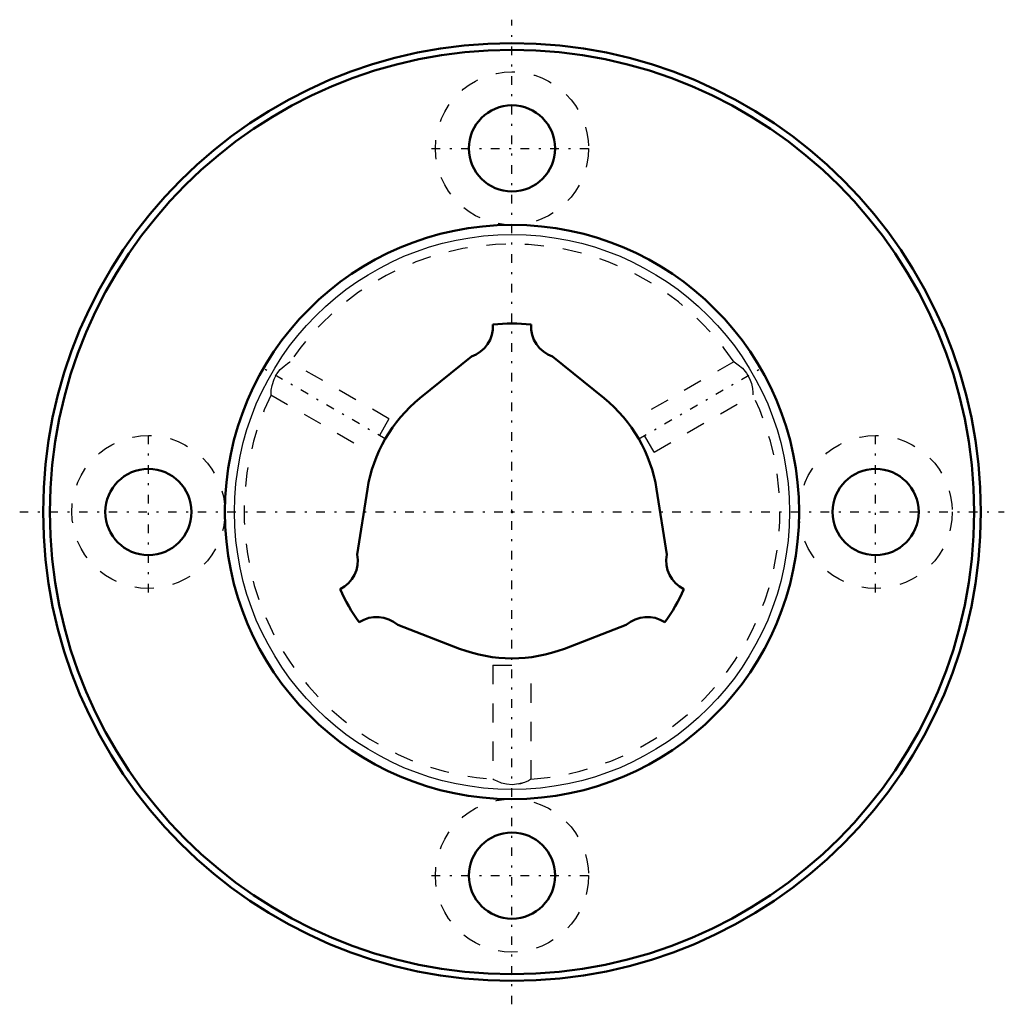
# Model space of a CAD drawing. Header units: millimetres. Extents: x -25.7 to 25.7, y -25.7 to 25.7.
import ezdxf

# ---------------------------------------------------------------- set-up
doc = ezdxf.new("R2010")
doc.units = ezdxf.units.MM
doc.linetypes.add('Center', pattern=[1.5, 0.45, -0.5, 0.05, -0.5])
doc.linetypes.add('Dashed', pattern=[2, 1, -1])
for name, color, linetype, lineweight in [('2d ConnectionPoints', 7, 'Continuous', 50), ('AM_0', 7, 'Continuous', 50), ('AM_4', 3, 'Continuous', 25), ('AM_7', 7, 'Center', 25), ('AM_9', 6, 'Dashed', 25)]:
    doc.layers.add(name, color=color, linetype=linetype, lineweight=lineweight)

# ---------------------------------------------------------------- blocks, each defined once
blk = doc.blocks.new('1_LBF20_Nut_0_in_LBF20_200L_200750__2')
at = {"layer": 'AM_0'}
for centre, radius in [((0, 0), 24.5), ((0, 0), 24.15), ((0, 19), 2.25), ((0, 0), 15), ((-19, 0), 2.25), ((19, 0), 2.25), ((0, -19), 2.25)]:
    blk.add_circle(centre, radius, dxfattribs=at)
at = {"layer": 'AM_4'}
blk.add_circle((0, 0), 14.5, dxfattribs=at)
at = {"layer": 'AM_7'}
for p, q in [((0, -25.725), (0, 25.725)), ((-4.2, 19), (4.2, 19)), ((-6.625, 3.825), (-13.293, 7.675)), ((6.625, 3.825), (13.293, 7.675)), ((-19, -4.2), (-19, 4.2)), ((19, -4.2), (19, 4.2)), ((-25.725, 0), (25.725, 0)), ((-4.2, -19), (4.2, -19))]:
    blk.add_line(p, q, dxfattribs=at)
at = {"layer": 'AM_9'}
for p, q in [((-6.428, 4.866), (-11.599, 7.852)), ((11.599, 7.852), (6.428, 4.866)), ((-12.598, 6.119), (-7.428, 3.134)), ((7.428, 3.134), (12.599, 6.119)), ((-6.428, 4.866), (-7.428, 3.134)), ((7.428, 3.134), (6.428, 4.866)), ((-1, -8), (1, -8)), ((-1, -8), (-1, -13.966)), ((1, -13.968), (1, -8)), ((0.358, -14.212), (0.456, -14.188)), ((0.456, -14.188), (0.577, -14.152))]:
    blk.add_line(p, q, dxfattribs=at)
for points in [[(-12.593, 6.116), (-12.593, 6.119), (-12.591, 6.194), (-12.578, 6.358), (-12.536, 6.614), (-12.436, 6.934), (-12.281, 7.222), (-12.106, 7.442), (-11.913, 7.622), (-11.725, 7.763), (-11.609, 7.839), (-11.593, 7.848)], [(11.593, 7.848), (11.602, 7.843), (11.678, 7.794), (11.826, 7.69), (12.037, 7.511), (12.26, 7.253), (12.418, 6.977), (12.511, 6.717), (12.565, 6.461), (12.588, 6.238), (12.593, 6.124), (12.593, 6.116)], [(1, -13.964), (0.968, -13.982), (0.854, -14.039), (0.651, -14.126), (0.352, -14.213), (0.013, -14.251), (-0.283, -14.227), (-0.544, -14.163), (-0.78, -14.073), (-0.949, -13.992), (-1, -13.964)]]:
    blk.add_lwpolyline(points, dxfattribs=at)
for centre in [(0, 19), (-19, 0), (19, 0), (0, -19)]:
    blk.add_circle(centre, 4, dxfattribs=at)
for start, end in [(34.0439, 145.9577), (154.0562, 265.9162), (274.0661, 25.9537)]:
    blk.add_arc((0, 0), 14, start, end, dxfattribs=at)
blk = doc.blocks.new('2_LBF201200_Spline_Shaft_0_in_LBF20_200L_200750__2')
at = {"layer": 'AM_0'}
for p, q in [((-2.124, 8.123), (-4.814, 5.945)), ((4.814, 5.945), (2.124, 8.123)), ((-7.556, 1.197), (-8.097, -2.222)), ((8.097, -2.222), (7.556, 1.197)), ((-5.973, -5.901), (-2.742, -7.142)), ((2.742, -7.142), (5.973, -5.901))]:
    blk.add_line(p, q, dxfattribs=at)
for centre, radius, start, end in [((-2.642, 9.69), 1.65, 288.2771, 3.8017), ((0, 0), 9.85, 84.1995, 95.8005), ((2.642, 9.69), 1.65, 176.1983, 251.7229), ((0, 0), 7.65, 129, 171), ((0, 0), 7.65, 9, 51), ((-9.713, -2.557), 1.65, 296.1983, 11.7229), ((9.713, -2.557), 1.65, 168.2771, 243.8017), ((0, 0), 9.85, 204.1995, 215.8005), ((0, 0), 9.85, 324.1995, 335.8005), ((-7.071, -7.133), 1.65, 48.2771, 123.8017), ((7.071, -7.133), 1.65, 56.1983, 131.7229), ((0, 0), 7.65, 249, 291)]:
    blk.add_arc(centre, radius, start, end, dxfattribs=at)

msp = doc.modelspace()

# ---------------------------------------------------------------- linework, layer by layer
at = {"layer": '2d ConnectionPoints'}
msp.add_point((0, 0), dxfattribs=at)
msp.add_point((0, 0), dxfattribs=at)
msp.add_point((0, 0), dxfattribs=at)

# ---------------------------------------------------------------- block references
for name in ['1_LBF20_Nut_0_in_LBF20_200L_200750__2', '2_LBF201200_Spline_Shaft_0_in_LBF20_200L_200750__2']:
    msp.add_blockref(name, (0, 0))

doc.saveas('drawing.dxf')
